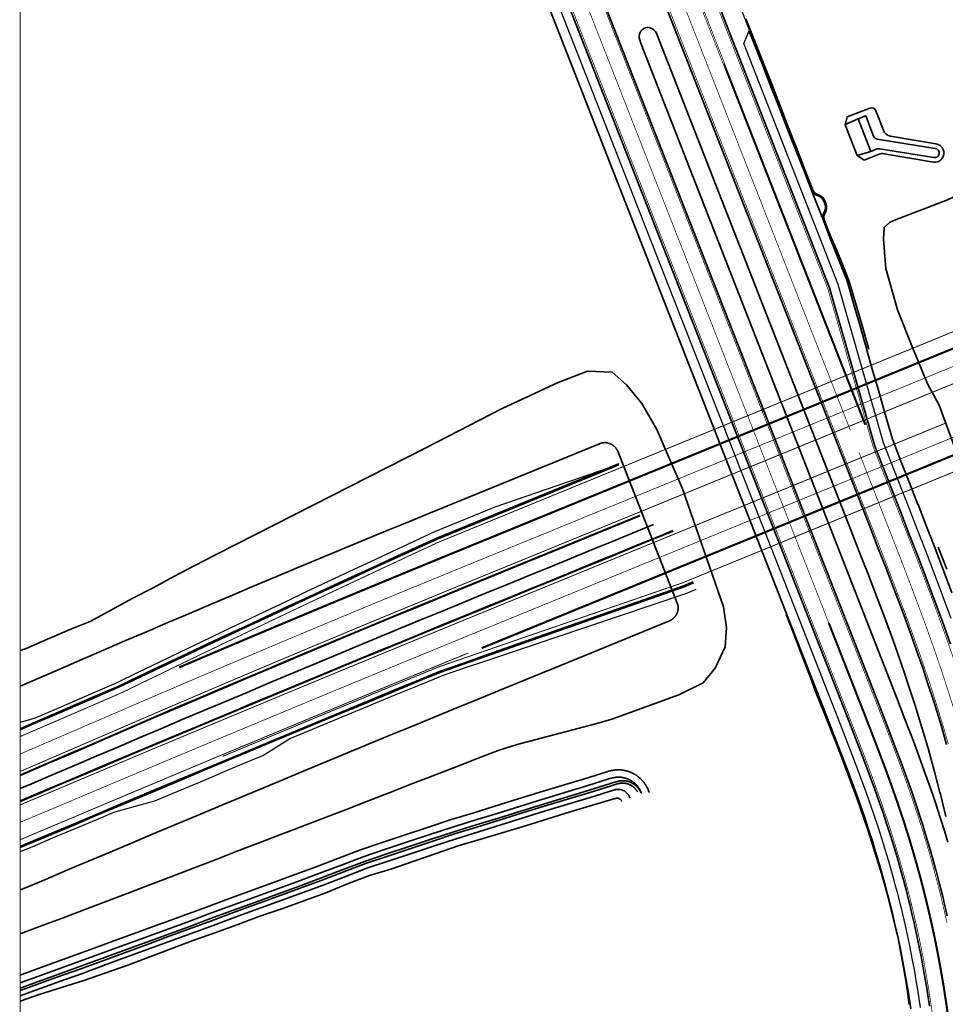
# Model space of a CAD drawing. Extents: x 184439 to 185588, y 575314 to 576044.
# Tile 6 of 13: x 184439 to 184637, y 575561 to 575771. Entities that reach past the tile are written whole.
import ezdxf

# ---------------------------------------------------------------- set-up
doc = ezdxf.new("R2010")
doc.units = 0
for name, pattern in [('13strp', [4, 1, -3]), ('33strp', [6, 3, -3]), ('39strp', [12, 3, -9])]:
    doc.linetypes.add(name, pattern=pattern)
for name, color, linetype, lineweight in [('gw-nw-grondwerklijn', 90, 'Continuous', 35), ('gw-nw-insteekwatergang', 90, 'Continuous', 35), ('gw-nw-kruinlijn', 90, 'Continuous', 35), ('gw-nw-teenlijn', 90, 'Continuous', 35), ('mk-nw-13streep 0.10', 7, '13strp', 35), ('mk-nw-13streep 0.45', 7, '13strp', 35), ('mk-nw-33streep 0.15', 7, '33strp', 35), ('mk-nw-39streep 0.15', 7, '39strp', 35), ('mk-nw-streep 0.15', 7, 'Continuous', 35), ('mk-nw-streep 0.20', 7, 'Continuous', 35), ('vh-nw-halfverharding', 30, 'Continuous', 25), ('vh-nw-randverharding', 6, 'Continuous', 35), ('vh-nw-zoabsprong', 253, 'Continuous', 35), ('wh-nw-waterlijn', 130, 'waterlijn', 35)]:
    doc.layers.add(name, color=color, linetype=linetype, lineweight=lineweight)
doc.linetypes.add('waterlijn', pattern='A,1,0,[41,RTW.shx,S=1,R=0,X=0,Y=0],20', length=21)

msp = doc.modelspace()

# ---------------------------------------------------------------- linework, layer by layer
at = {"color": 7, "linetype": 'Continuous', "lineweight": 0}
msp.add_lwpolyline([(184439.11, 576044.35), (185587.97, 576044.35), (185587.97, 575314.46), (184439.11, 575314.46)], close=True, dxfattribs=at)
at = {"layer": 'gw-nw-grondwerklijn', "flags": 128}
msp.add_lwpolyline([(184620.48, 575700.45), (184620.42, 575700.66), (184619.01, 575705.48), (184617.62, 575710.31), (184616.28, 575714.9), (184616.22, 575715.13), (184614.37, 575719.82), (184613.61, 575721.48), (184612.38, 575724.41), (184611.02, 575727.87, -0.221932), (184611.12, 575729.56), (184611.18, 575729.67, 0.221257), (184611.3, 575731.54), (184611.08, 575732.11, 0.221184), (184609.72, 575733.4), (184609.64, 575733.43, -0.223167), (184608.42, 575734.61), (184606.96, 575738.4), (184605.21, 575742.84), (184605.13, 575743.05), (184603.33, 575747.72), (184601.55, 575752.39), (184599.71, 575757.04), (184597.88, 575761.69), (184596.07, 575766.35), (184594.21, 575770.99)], format="xyb", dxfattribs=at)
for points in [[(184525.79, 575679.35), (184485.37, 575658.78), (184480.87, 575656.54), (184476.41, 575654.22), (184471.97, 575651.87), (184467.53, 575649.51), (184463.07, 575647.18), (184458.64, 575644.81), (184454.23, 575642.39)], [(184637.1, 575653.43), (184635.29, 575658.15)], [(184602.79, 575643.75), (184604.63, 575639.1), (184606.41, 575634.42), (184608.12, 575629.96), (184608.19, 575629.75), (184608.8, 575628.1), (184609.52, 575626.26), (184609.98, 575625.08), (184611.04, 575622.43), (184611.84, 575620.45), (184613.67, 575615.84), (184615.44, 575611.25), (184617.15, 575606.69), (184617.97, 575604.41), (184618.77, 575602.13), (184619.48, 575600.08), (184620.17, 575598.03), (184620.32, 575597.6), (184621.06, 575595.34), (184621.78, 575593.06), (184622.48, 575590.78), (184623.16, 575588.5), (184623.81, 575586.2), (184624.45, 575583.9), (184625.04, 575581.59), (184625.62, 575579.27), (184626.17, 575576.95), (184626.7, 575574.63), (184626.78, 575574.3), (184627.18, 575572.29), (184627.62, 575569.94), (184628.02, 575567.59), (184628.41, 575565.23), (184628.71, 575563.3), (184629.1, 575560.5)], [(184454.22, 575642.38), (184449.59, 575640.51), (184444.99, 575638.53), (184440.43, 575636.5), (184439.11, 575636.06)], [(184439.11, 575575.58), (184443.23, 575577.12), (184447.92, 575578.87), (184452.6, 575580.63), (184457.28, 575582.39), (184461.95, 575584.18), (184466.62, 575585.96), (184471.29, 575587.76), (184475.95, 575589.56), (184480.62, 575591.35), (184485.29, 575593.14), (184489.97, 575594.93), (184494.64, 575596.71), (184499.31, 575598.51), (184503.97, 575600.3), (184508.64, 575602.1), (184513.31, 575603.89), (184517.97, 575605.7), (184522.63, 575607.52), (184527.3, 575609.32), (184531.96, 575611.12), (184536.63, 575612.93), (184541.27, 575614.71), (184545.35, 575616.03), (184562.35, 575620.49), (184565.54, 575621.46)], [(184439.11, 575566.79), (184441.38, 575567.61), (184446.08, 575569.31), (184450.78, 575571.01), (184455.47, 575572.71), (184460.16, 575574.42), (184464.85, 575576.14), (184469.54, 575577.86), (184474.22, 575579.58), (184478.91, 575581.31), (184483.62, 575583.05), (184488.33, 575584.76), (184493.02, 575586.47), (184497.69, 575588.19), (184502.37, 575589.91), (184506.97, 575591.68), (184511.86, 575593.53), (184516.66, 575595.14), (184521.39, 575596.71), (184526.14, 575598.3), (184531.03, 575599.9), (184535.82, 575601.36), (184540.56, 575602.83), (184545.33, 575604.32), (184550.15, 575605.81), (184554.94, 575607.27), (184559.72, 575608.72), (184564.46, 575610.17), (184564.87, 575610.29), (184564.94, 575610.32), (184565.03, 575610.34), (184565.13, 575610.37), (184565.23, 575610.4), (184565.32, 575610.42), (184565.42, 575610.44), (184565.52, 575610.46), (184565.62, 575610.48), (184565.72, 575610.5), (184565.81, 575610.52), (184565.91, 575610.54), (184566.01, 575610.55), (184566.11, 575610.56), (184566.21, 575610.57), (184566.31, 575610.58), (184566.41, 575610.59), (184566.51, 575610.6), (184566.61, 575610.6), (184566.71, 575610.61), (184566.81, 575610.61), (184566.91, 575610.61), (184567.01, 575610.61), (184567.11, 575610.61), (184567.21, 575610.61), (184567.31, 575610.6), (184567.41, 575610.59), (184567.51, 575610.59), (184567.61, 575610.58), (184567.71, 575610.57), (184567.81, 575610.56), (184567.91, 575610.54), (184568.01, 575610.53), (184568.1, 575610.51), (184568.2, 575610.49), (184568.3, 575610.47), (184568.4, 575610.45), (184568.5, 575610.43), (184568.59, 575610.41), (184568.69, 575610.38), (184568.79, 575610.36), (184568.88, 575610.33), (184568.98, 575610.3), (184569.07, 575610.27), (184569.17, 575610.24), (184569.26, 575610.21), (184569.36, 575610.17), (184569.45, 575610.14), (184569.54, 575610.1), (184569.64, 575610.06), (184569.73, 575610.02), (184569.82, 575609.98), (184569.91, 575609.94), (184570, 575609.89), (184570.09, 575609.85), (184570.18, 575609.8), (184570.26, 575609.75), (184570.35, 575609.7), (184570.44, 575609.65), (184570.52, 575609.6), (184570.61, 575609.55), (184570.69, 575609.5), (184570.78, 575609.44), (184570.86, 575609.39), (184570.94, 575609.33), (184571.02, 575609.27), (184571.1, 575609.21), (184571.18, 575609.15), (184571.26, 575609.09), (184571.34, 575609.02), (184571.41, 575608.96), (184571.49, 575608.89), (184571.56, 575608.83), (184571.64, 575608.76), (184571.71, 575608.69), (184571.78, 575608.62), (184571.85, 575608.55), (184571.92, 575608.48), (184571.99, 575608.4), (184572.06, 575608.33), (184572.12, 575608.26), (184572.19, 575608.18), (184572.25, 575608.1), (184572.32, 575608.03), (184572.38, 575607.95), (184572.44, 575607.87), (184572.5, 575607.79), (184572.56, 575607.71), (184572.62, 575607.63), (184572.67, 575607.54), (184572.73, 575607.46), (184572.78, 575607.37), (184572.83, 575607.29), (184572.88, 575607.2), (184572.93, 575607.12), (184572.98, 575607.03), (184573.03, 575606.94), (184573.08, 575606.85), (184573.12, 575606.76), (184573.17, 575606.67), (184573.21, 575606.58), (184573.25, 575606.49), (184573.29, 575606.4), (184573.33, 575606.31), (184573.36, 575606.21), (184573.4, 575606.12), (184573.43, 575606.03), (184573.47, 575605.93), (184573.5, 575605.84), (184573.52, 575605.76)], [(184439.11, 575561.21), (184443.19, 575562.6), (184447.94, 575564.15), (184452.72, 575565.65), (184457.45, 575567.26), (184462.16, 575568.93), (184466.85, 575570.69), (184471.51, 575572.49), (184476.2, 575574.22), (184480.91, 575575.89), (184485.61, 575577.59), (184490.3, 575579.34), (184495.04, 575580.95), (184499.74, 575582.63), (184504.44, 575584.37), (184509.05, 575586.27), (184513.78, 575588.03), (184518.54, 575589.49), (184523.26, 575591.11), (184527.98, 575592.75), (184532.74, 575594.38), (184537.53, 575595.79), (184542.31, 575597.23), (184547.09, 575598.67), (184551.89, 575600.13), (184556.64, 575601.67), (184561.45, 575603.04), (184566.24, 575604.46), (184566.4, 575604.51), (184566.49, 575604.54), (184566.59, 575604.55), (184566.69, 575604.56), (184566.79, 575604.56), (184566.89, 575604.55), (184566.98, 575604.53), (184567.08, 575604.5), (184567.17, 575604.45), (184567.26, 575604.4), (184567.34, 575604.35), (184567.41, 575604.28), (184567.48, 575604.21), (184567.54, 575604.13), (184567.59, 575604.04), (184567.64, 575603.95), (184567.67, 575603.86), (184567.68, 575603.85)]]:
    msp.add_lwpolyline(points, dxfattribs=at)
at = {"layer": 'gw-nw-insteekwatergang', "elevation": 0.46, "flags": 128}
for points in [[(184625.1, 575745.94, -0.265109), (184623.57, 575747.19), (184621.97, 575751.34, 0.414211), (184620.67, 575751.92), (184615.83, 575750.05), (184615.41, 575748.38), (184618, 575741.78), (184619.45, 575740.83), (184622.66, 575742.07, -0.135868), (184623.73, 575742.18), (184634.25, 575740.35, 1), (184634.79, 575744.31), (184625.1, 575745.94)], [(184615.4, 575748.38), (184615.41, 575748.39), (184618.17, 575749.66), (184619.8, 575750.29), (184621.48, 575745.92, 0.267284), (184622.26, 575745.3), (184634.65, 575743.32, -1), (184634.39, 575741.34), (184622.77, 575743.25, 0.133595), (184622.24, 575743.2), (184620.87, 575742.67), (184618, 575741.78)]]:
    msp.add_lwpolyline(points, format="xyb", dxfattribs=at)
msp.add_lwpolyline([(184618.17, 575749.66), (184620.87, 575742.67)], dxfattribs=at)
at = {"layer": 'gw-nw-insteekwatergang', "flags": 128}
for points in [[(184439.11, 575564), (184442.27, 575565.15), (184446.97, 575566.84), (184451.67, 575568.54), (184456.37, 575570.24), (184461.06, 575571.96), (184465.75, 575573.67), (184470.44, 575575.39), (184475.13, 575577.11), (184479.82, 575578.84), (184484.52, 575580.58), (184489.23, 575582.29), (184493.92, 575584), (184498.6, 575585.72), (184503.29, 575587.46), (184507.91, 575589.23), (184512.72, 575591.06), (184517.49, 575592.64), (184522.22, 575594.22), (184526.96, 575595.81), (184531.81, 575597.39), (184536.59, 575598.85), (184541.34, 575600.32), (184546.11, 575601.81), (184550.92, 575603.3), (184560.49, 575606.21), (184565.24, 575607.66), (184566.61, 575608.09), (184566.7, 575608.12), (184566.8, 575608.15), (184566.89, 575608.17), (184566.99, 575608.19), (184567.09, 575608.21), (184567.19, 575608.23), (184567.29, 575608.25), (184567.39, 575608.26), (184567.49, 575608.27), (184567.59, 575608.28), (184567.69, 575608.28), (184567.79, 575608.29), (184567.89, 575608.29), (184567.99, 575608.29), (184568.08, 575608.28), (184568.18, 575608.28), (184568.28, 575608.27), (184568.38, 575608.26), (184568.48, 575608.25), (184568.58, 575608.23), (184568.68, 575608.21), (184568.78, 575608.19), (184568.88, 575608.17), (184568.97, 575608.14), (184569.07, 575608.12), (184569.16, 575608.09), (184569.26, 575608.06), (184569.35, 575608.02), (184569.45, 575607.99), (184569.54, 575607.95), (184569.63, 575607.91), (184569.72, 575607.86), (184569.81, 575607.82), (184569.9, 575607.77), (184569.99, 575607.72), (184570.07, 575607.67), (184570.16, 575607.62), (184570.24, 575607.56), (184570.32, 575607.51), (184570.4, 575607.45), (184570.48, 575607.39), (184570.56, 575607.32), (184570.64, 575607.26), (184570.71, 575607.19), (184570.78, 575607.12), (184570.85, 575607.05), (184570.92, 575606.98), (184570.99, 575606.91), (184571.06, 575606.84), (184571.12, 575606.76), (184571.19, 575606.68), (184571.25, 575606.6), (184571.31, 575606.52), (184571.36, 575606.44), (184571.42, 575606.35), (184571.47, 575606.27), (184571.52, 575606.18), (184571.57, 575606.1), (184571.62, 575606.01), (184571.66, 575605.92), (184571.7, 575605.83), (184571.74, 575605.74), (184571.76, 575605.71)], [(184439.11, 575563.47), (184442.44, 575564.68), (184447.14, 575566.37), (184451.84, 575568.07), (184456.54, 575569.77), (184461.23, 575571.49), (184465.93, 575573.2), (184470.62, 575574.92), (184475.31, 575576.64), (184479.99, 575578.38), (184484.69, 575580.11), (184489.4, 575581.82), (184494.1, 575583.53), (184498.77, 575585.26), (184503.47, 575586.99), (184508.09, 575588.76), (184512.88, 575590.58), (184517.65, 575592.17), (184522.38, 575593.75), (184527.12, 575595.33), (184531.95, 575596.91), (184536.73, 575598.37), (184541.49, 575599.84), (184546.26, 575601.34), (184551.06, 575602.82), (184560.63, 575605.73), (184565.39, 575607.18), (184566.72, 575607.6), (184566.73, 575607.61), (184566.83, 575607.63), (184566.92, 575607.66), (184567.02, 575607.68), (184567.12, 575607.7), (184567.22, 575607.72), (184567.32, 575607.74), (184567.42, 575607.75), (184567.52, 575607.76), (184567.62, 575607.77), (184567.72, 575607.77), (184567.82, 575607.77), (184567.92, 575607.77), (184568.02, 575607.77), (184568.12, 575607.76), (184568.21, 575607.75), (184568.31, 575607.74), (184568.41, 575607.73), (184568.51, 575607.71), (184568.61, 575607.69), (184568.71, 575607.67), (184568.8, 575607.65), (184568.9, 575607.62), (184569, 575607.59), (184569.09, 575607.56), (184569.18, 575607.52), (184569.28, 575607.48), (184569.37, 575607.44), (184569.46, 575607.4), (184569.55, 575607.35), (184569.64, 575607.31), (184569.72, 575607.26), (184569.81, 575607.21), (184569.89, 575607.15), (184569.97, 575607.09), (184570.05, 575607.04), (184570.13, 575606.97), (184570.21, 575606.91), (184570.29, 575606.85), (184570.36, 575606.78), (184570.43, 575606.71), (184570.5, 575606.64), (184570.57, 575606.57), (184570.64, 575606.49), (184570.7, 575606.41), (184570.76, 575606.34), (184570.82, 575606.26), (184570.88, 575606.17), (184570.94, 575606.09), (184570.99, 575606.01), (184571.04, 575605.92), (184571.05, 575605.91)]]:
    msp.add_lwpolyline(points, dxfattribs=at)
at = {"layer": 'gw-nw-kruinlijn', "flags": 128}
for points in [[(184523.9, 575845.58), (184611.29, 575622.52), (184612.06, 575620.54), (184613.87, 575615.91), (184615.63, 575611.32), (184616.77, 575608.27), (184617.88, 575605.23), (184618.95, 575602.2), (184619.66, 575600.14), (184620.35, 575598.09), (184620.49, 575597.66), (184621.22, 575595.39), (184621.92, 575593.11), (184622.6, 575590.82), (184623.26, 575588.53), (184623.9, 575586.22), (184623.94, 575586.08), (184624.49, 575583.97), (184624.51, 575583.92), (184625.09, 575581.6), (184625.28, 575580.86), (184625.66, 575579.28), (184626.19, 575576.96), (184626.49, 575575.62), (184626.71, 575574.63), (184627.2, 575572.29), (184627.66, 575569.95), (184628.1, 575567.6), (184628.52, 575565.25), (184628.84, 575563.32), (184629.43, 575559.56)], [(184636.92, 575600.62), (184635.75, 575605.41), (184635.67, 575605.74), (184634.51, 575610.19), (184633.19, 575614.94), (184632.16, 575618.48), (184631.81, 575619.67), (184630.35, 575624.38), (184629.33, 575627.53), (184628.82, 575629.07), (184628.15, 575631.07), (184627.22, 575633.75), (184625.56, 575638.41), (184623.85, 575643.06), (184622.1, 575647.71), (184620.31, 575652.36), (184618.5, 575657), (184616.68, 575661.67), (184575, 575768.06), (184574.82, 575768.36), (184574.55, 575768.64), (184574.24, 575768.87), (184573.88, 575769.03), (184573.5, 575769.11), (184573.11, 575769.12), (184572.73, 575769.04), (184572.37, 575768.89), (184572.05, 575768.67), (184571.78, 575768.38), (184571.58, 575768.05), (184571.45, 575767.69), (184571.39, 575767.3), (184571.42, 575766.91), (184571.47, 575766.69), (184571.81, 575765.61), (184573.62, 575760.99), (184625.58, 575628.12), (184626.36, 575626.13), (184628.18, 575621.46), (184629.98, 575616.75), (184631.16, 575613.6), (184632.32, 575610.43), (184633.45, 575607.25), (184634.2, 575605.07), (184634.93, 575602.89), (184635.08, 575602.43), (184635.86, 575600), (184636.61, 575597.57), (184637.34, 575595.13)], [(184638.23, 575648.42), (184636.44, 575653.18), (184634.63, 575657.9), (184633.77, 575660.11), (184632.8, 575662.59), (184630.98, 575667.25), (184630.97, 575667.27), (184629.15, 575671.91), (184627.33, 575676.56), (184625.5, 575681.22), (184624.12, 575686.05), (184622.73, 575690.88), (184622.29, 575692.41), (184621.35, 575695.7), (184619.96, 575700.53), (184619.96, 575700.56), (184618.58, 575705.36), (184617.19, 575710.19), (184615.81, 575715.01), (184613.99, 575719.67), (184612.3, 575723.97), (184612.16, 575724.32), (184610.76, 575727.9), (184610.34, 575728.98), (184608.51, 575733.63), (184608.21, 575734.42), (184606.69, 575738.29), (184604.87, 575742.95), (184603.33, 575746.87), (184603.04, 575747.6), (184601.22, 575752.26), (184599.39, 575756.91), (184597.57, 575761.57), (184595.75, 575766.22), (184594.91, 575768.35)], [(184566.8, 575678.69), (184566.79, 575678.71), (184566.74, 575678.8), (184566.7, 575678.89), (184566.65, 575678.98), (184566.6, 575679.06), (184566.54, 575679.15), (184566.49, 575679.23), (184566.43, 575679.31), (184566.37, 575679.39), (184566.3, 575679.46), (184566.23, 575679.54), (184566.16, 575679.61), (184566.09, 575679.68), (184566.02, 575679.74), (184565.94, 575679.81), (184565.86, 575679.87), (184565.78, 575679.93), (184565.7, 575679.99), (184565.61, 575680.04), (184565.53, 575680.09), (184565.44, 575680.14), (184565.35, 575680.18), (184565.26, 575680.22), (184565.17, 575680.26), (184565.07, 575680.3), (184564.98, 575680.33), (184564.88, 575680.36), (184564.79, 575680.39), (184564.69, 575680.41), (184564.59, 575680.43), (184564.49, 575680.45), (184564.39, 575680.46), (184564.3, 575680.47), (184564.2, 575680.48), (184564.1, 575680.48), (184564, 575680.48), (184563.9, 575680.47), (184563.8, 575680.47), (184563.7, 575680.46), (184563.6, 575680.44), (184563.5, 575680.43), (184563.4, 575680.41), (184563.3, 575680.38), (184563.21, 575680.36), (184563.11, 575680.33), (184563.02, 575680.3), (184562.92, 575680.26), (184562.91, 575680.26), (184526.06, 575665.19), (184521.44, 575663.3), (184516.81, 575661.4), (184512.19, 575659.49), (184507.57, 575657.58), (184502.95, 575655.66), (184498.34, 575653.74), (184493.72, 575651.81), (184489.11, 575649.87), (184484.51, 575647.93), (184479.9, 575645.99), (184475.3, 575644.03), (184470.7, 575642.08), (184466.1, 575640.11), (184461.5, 575638.14), (184456.91, 575636.17)], [(184524.51, 575642.56), (184529.14, 575644.45), (184533.77, 575646.34), (184538.4, 575648.24), (184543.02, 575650.13), (184547.65, 575652.02), (184552.28, 575653.92), (184556.91, 575655.81), (184561.54, 575657.7), (184566.17, 575659.59), (184570.79, 575661.48), (184574.48, 575662.99)], [(184439.11, 575606.62), (184441.55, 575607.65), (184446.16, 575609.61), (184450.76, 575611.57), (184455.36, 575613.53), (184459.96, 575615.48), (184464.56, 575617.43), (184469.17, 575619.38), (184473.77, 575621.33), (184478.38, 575623.28), (184482.99, 575625.22), (184487.6, 575627.16), (184492.21, 575629.09), (184496.82, 575631.02), (184501.43, 575632.95), (184506.05, 575634.88), (184510.66, 575636.8), (184515.28, 575638.72), (184519.9, 575640.64), (184524.51, 575642.56)], [(184456.91, 575636.17), (184452.31, 575634.19), (184447.72, 575632.2), (184443.13, 575630.22), (184439.11, 575628.49)], [(184439.11, 575584.96), (184439.89, 575585.28), (184444.51, 575587.22), (184449.12, 575589.15), (184453.72, 575591.09), (184458.33, 575593.03), (184462.94, 575594.97), (184467.55, 575596.91), (184472.16, 575598.85), (184476.77, 575600.78), (184481.38, 575602.71), (184486, 575604.64), (184490.61, 575606.57), (184495.23, 575608.49), (184499.84, 575610.41), (184504.46, 575612.33), (184509.08, 575614.24), (184513.7, 575616.15), (184518.32, 575618.06), (184522.95, 575619.96), (184527.57, 575621.86), (184532.2, 575623.76), (184536.82, 575625.66), (184541.45, 575627.55), (184559.96, 575635.12)]]:
    msp.add_lwpolyline(points, dxfattribs=at)
msp.add_lwpolyline([(184608.21, 575734.42), (184608.36, 575734.11), (184608.6, 575733.79), (184608.9, 575733.53), (184609.24, 575733.33), (184609.65, 575733.19, -0.221184), (184610.87, 575732.02), (184611.09, 575731.46, -0.221257), (184610.98, 575729.78), (184610.78, 575729.4), (184610.66, 575729.02), (184610.62, 575728.62), (184610.66, 575728.23), (184610.76, 575727.9)], format="xyb", dxfattribs=at)
at = {"layer": 'gw-nw-teenlijn', "flags": 128}
for points in [[(184660.18, 575738.27), (184650.76, 575736.35), (184647.08, 575736.68), (184636.9, 575732.2), (184626.14, 575728.03), (184624.85, 575727.49), (184623.76, 575726.43), (184623.58, 575724.04), (184623.86, 575720.21), (184624.13, 575717.7), (184626.56, 575708.84), (184629.82, 575700.8), (184633.09, 575692.92), (184635.51, 575688.46), (184641.99, 575670.83), (184643.01, 575668.04), (184648.05, 575659.83), (184652.54, 575654.89), (184654.46, 575655.9), (184662.89, 575658.35), (184670.49, 575660.79), (184680.11, 575663.47)], [(184579.87, 575626.63), (184585.06, 575629.2), (184587.63, 575632.3), (184589.79, 575636.86), (184590.05, 575641), (184589.42, 575645.45), (184580.62, 575670.6), (184575.15, 575683.29), (184571.99, 575688.87), (184568.7, 575692.83), (184565.65, 575695.56), (184560.36, 575695.72), (184554.06, 575693.31), (184542.1, 575687.8), (184525.79, 575679.35)], [(184559.96, 575635.12), (184577.85, 575642.43), (184577.92, 575642.46), (184578.01, 575642.5), (184578.1, 575642.55), (184578.19, 575642.59), (184578.28, 575642.64), (184578.36, 575642.7), (184578.44, 575642.75), (184578.52, 575642.81), (184578.6, 575642.87), (184578.68, 575642.94), (184578.75, 575643), (184578.83, 575643.07), (184578.9, 575643.14), (184578.96, 575643.22), (184579.03, 575643.29), (184579.09, 575643.37), (184579.15, 575643.45), (184579.21, 575643.53), (184579.26, 575643.62), (184579.31, 575643.7), (184579.36, 575643.79), (184579.41, 575643.88), (184579.45, 575643.97), (184579.49, 575644.06), (184579.53, 575644.16), (184579.56, 575644.25), (184579.59, 575644.35), (184579.62, 575644.44), (184579.64, 575644.54), (184579.66, 575644.64), (184579.68, 575644.74), (184579.7, 575644.83), (184579.71, 575644.93), (184579.71, 575645.03), (184579.72, 575645.13), (184579.72, 575645.23), (184579.72, 575645.33), (184579.71, 575645.43), (184579.7, 575645.53), (184579.69, 575645.63), (184579.67, 575645.73), (184579.65, 575645.83), (184579.65, 575645.84), (184566.8, 575678.69)], [(184565.54, 575621.46), (184579.87, 575626.63)]]:
    msp.add_lwpolyline(points, dxfattribs=at)
at = {"layer": 'mk-nw-13streep 0.10', "const_width": 0.15, "flags": 128}
msp.add_lwpolyline([(184616.53, 575683.08), (184580.63, 575774.73)], dxfattribs=at)
at = {"layer": 'mk-nw-13streep 0.45', "const_width": 0.45, "flags": 128}
for points in [[(184619.7, 575684.32), (184589.48, 575761.44)], [(184702.86, 575726.9), (184529.76, 575656.15), (184525.14, 575654.25), (184520.51, 575652.35), (184515.89, 575650.44), (184511.27, 575648.53), (184506.65, 575646.61), (184502.04, 575644.69), (184497.42, 575642.76), (184492.81, 575640.83), (184488.2, 575638.89), (184483.6, 575636.94), (184478.99, 575634.99), (184474.39, 575633.03), (184473.11, 575632.48)], [(184537.74, 575636.6), (184579.41, 575653.63), (184616.43, 575668.76), (184662.72, 575687.68), (184664.57, 575688.43)], [(184611.92, 575641.95), (184618.43, 575625.32), (184619.21, 575623.33), (184621.02, 575618.68), (184622.8, 575614.04), (184623.97, 575610.94), (184625.1, 575607.83), (184626.2, 575604.72), (184626.93, 575602.61), (184627.64, 575600.49), (184627.78, 575600.04), (184628.54, 575597.7), (184629.27, 575595.34), (184629.97, 575592.97), (184630.65, 575590.6), (184631.31, 575588.23), (184631.35, 575588.08), (184631.92, 575585.9), (184631.94, 575585.84), (184632.54, 575583.45), (184632.73, 575582.69), (184633.12, 575581.05), (184633.68, 575578.65), (184633.99, 575577.26), (184634.21, 575576.24), (184634.72, 575573.82), (184635.2, 575571.41), (184635.65, 575568.98), (184636.08, 575566.55), (184636.42, 575564.56), (184637.02, 575560.68), (184637.57, 575556.78)]]:
    msp.add_lwpolyline(points, dxfattribs=at)
at = {"layer": 'mk-nw-33streep 0.15', "flags": 128}
for points in [[(184495.73, 575929.62, 0.15, 0.15, 0), (184495.73, 575929.61, 0.15, 0.15, 0), (184559.12, 575767.82, 0.15, 0.15, 0), (184615.41, 575624.14, 0.15, 0.15, 0), (184616.19, 575622.15, 0.15, 0.15, 0), (184617.99, 575617.51, 0.15, 0.15, 0), (184619.76, 575612.89, 0.15, 0.15, 0), (184620.92, 575609.81, 0.15, 0.15, 0), (184622.04, 575606.73, 0.15, 0.15, 0), (184623.13, 575603.65, 0.15, 0.15, 0), (184623.85, 575601.56, 0.15, 0.15, 0), (184624.55, 575599.47, 0.15, 0.15, 0), (184624.69, 575599.03, 0.15, 0.15, 0), (184625.44, 575596.72, 0.15, 0.15, 0), (184626.16, 575594.39, 0.15, 0.15, 0), (184626.85, 575592.06, 0.15, 0.15, 0), (184627.52, 575589.72, 0.15, 0.15, 0), (184628.17, 575587.38, 0.15, 0.15, 0), (184628.21, 575587.23, 0.15, 0.15, 0), (184628.78, 575585.08, 0.15, 0.15, 0), (184628.79, 575585.03, 0.15, 0.15, 0), (184629.39, 575582.67, 0.15, 0.15, 0), (184629.57, 575581.91, 0.15, 0.15, 0), (184629.96, 575580.3, 0.15, 0.15, 0), (184630.51, 575577.93, 0.15, 0.15, 0), (184630.82, 575576.57, 0.15, 0.15, 0), (184631.03, 575575.56, 0.15, 0.15, 0), (184631.53, 575573.17, 0.15, 0.15, 0), (184632.01, 575570.79, 0.15, 0.15, 0), (184632.46, 575568.4, 0.15, 0.15, 0), (184632.88, 575566, 0.15, 0.15, 0), (184633.21, 575564.04, 0.15, 0.15, 0), (184633.8, 575560.2, 0.15, 0.15, 0), (184634.34, 575556.35, 0, 0, 0)], [(184586.19, 575778.49, 0.15, 0.15, 0), (184611.69, 575713.4, 0.15, 0.15, 0), (184621.38, 575679.62, 0.15, 0.15, 0), (184626.85, 575665.65, 0.15, 0.15, 0), (184628.68, 575660.98, 0.15, 0.15, 0), (184630.5, 575656.3, 0.15, 0.15, 0), (184632.31, 575651.6, 0.15, 0.15, 0), (184634.09, 575646.88, 0.15, 0.15, 0), (184635.83, 575642.13, 0.15, 0.15, 0), (184637.53, 575637.35, 0.15, 0.15, 0), (184638.49, 575634.59, 0.15, 0.15, 0), (184639.18, 575632.54, 0.15, 0.15, 0), (184639.71, 575630.94, 0.15, 0.15, 0), (184640.76, 575627.69, 0.15, 0.15, 0), (184642.27, 575622.82, 0.15, 0.15, 0), (184642.64, 575621.59, 0.15, 0.15, 0), (184643.7, 575617.93, 0.15, 0.15, 0), (184645.06, 575613.02, 0.15, 0.15, 0), (184646.26, 575608.42, 0.15, 0.15, 0), (184646.34, 575608.09, 0.15, 0.15, 0), (184647.55, 575603.13, 0.15, 0.15, 0), (184648.69, 575598.16, 0.15, 0.15, 0), (184649.75, 575593.18, 0.15, 0.15, 0), (184650.34, 575590.18, 0.15, 0.15, 0), (184650.79, 575588.19, 0.15, 0.15, 0), (184651.87, 575583.2, 0.15, 0.15, 0), (184652.28, 575581.19, 0.15, 0.15, 0), (184652.36, 575580.78, 0.15, 0.15, 0), (184652.52, 575579.96, 0.15, 0.15, 0), (184653.17, 575576.57, 0.15, 0.15, 0), (184653.19, 575576.48, 0.15, 0.15, 0), (184653.79, 575573.18, 0.15, 0.15, 0), (184654.04, 575571.77, 0.15, 0.15, 0), (184654.65, 575568.18, 0.15, 0.15, 0), (184655.18, 575564.9, 0.15, 0.15, 0), (184654.65, 575568.18, 0.15, 0.15, 0), (184654.04, 575571.77, 0.15, 0.15, 0), (184653.79, 575573.18, 0.15, 0.15, 0), (184653.19, 575576.48, 0.15, 0.15, 0), (184653.17, 575576.57, 0.15, 0.15, 0), (184652.52, 575579.96, 0.15, 0.15, 0), (184652.36, 575580.78, 0.15, 0.15, 0), (184652.28, 575581.19, 0.15, 0.15, 0), (184651.87, 575583.2, 0.15, 0.15, 0), (184650.79, 575588.19, 0.15, 0.15, 0), (184650.34, 575590.18, 0.15, 0.15, 0), (184649.75, 575593.18, 0.15, 0.15, 0), (184648.69, 575598.16, 0.15, 0.15, 0), (184647.55, 575603.13, 0.15, 0.15, 0), (184646.34, 575608.09, 0.15, 0.15, 0), (184646.26, 575608.42, 0.15, 0.15, 0), (184645.06, 575613.02, 0.15, 0.15, 0), (184643.7, 575617.93, 0.15, 0.15, 0), (184642.64, 575621.59, 0.15, 0.15, 0), (184642.27, 575622.82, 0.15, 0.15, 0), (184640.76, 575627.69, 0.15, 0.15, 0), (184639.71, 575630.94, 0.15, 0.15, 0), (184639.18, 575632.54, 0.15, 0.15, 0), (184638.49, 575634.59, 0.15, 0.15, 0), (184637.53, 575637.35, 0.15, 0.15, 0), (184635.83, 575642.13, 0.15, 0.15, 0), (184634.09, 575646.88, 0.15, 0.15, 0), (184632.31, 575651.6, 0.15, 0.15, 0), (184630.5, 575656.3, 0.15, 0.15, 0), (184628.68, 575660.98, 0.15, 0.15, 0), (184626.85, 575665.65, 0.15, 0.15, 0), (184621.38, 575679.62, 0, 0, 0)]]:
    msp.add_lwpolyline(points, format="xyseb", dxfattribs=at)
at = {"layer": 'mk-nw-33streep 0.15', "const_width": 0.15, "flags": 128}
msp.add_lwpolyline([(184608.83, 575720.71), (184586.19, 575778.49)], dxfattribs=at)
at = {"layer": 'mk-nw-39streep 0.15', "const_width": 0.15, "flags": 128}
for points in [[(185162.44, 575906.13), (185157.72, 575904.45), (185157, 575904.19), (185153, 575902.76), (185148.28, 575901.06), (185143.56, 575899.36), (185138.85, 575897.66), (185134.14, 575895.94), (185129.43, 575894.23), (185124.72, 575892.5), (185120.01, 575890.77), (185115.31, 575889.03), (185110.61, 575887.29), (185105.9, 575885.54), (185101.21, 575883.79), (185096.51, 575882.03), (185091.82, 575880.26), (185087.12, 575878.49), (185082.43, 575876.71), (185077.74, 575874.93), (185073.06, 575873.14), (185071.02, 575872.36), (185068.38, 575871.35), (185063.71, 575869.55), (185059.05, 575867.75), (185054.39, 575865.94), (185049.73, 575864.13), (185045.07, 575862.31), (185040.41, 575860.49), (185035.76, 575858.66), (185031.11, 575856.82), (185026.46, 575854.98), (185021.81, 575853.13), (185017.17, 575851.28), (185012.52, 575849.42), (185007.88, 575847.56), (185003.24, 575845.7), (184998.6, 575843.83), (184993.97, 575841.96), (184989.33, 575840.09), (184984.7, 575838.21), (184980.07, 575836.33), (184975.43, 575834.45), (184971.68, 575832.92), (184970.8, 575832.56), (184966.17, 575830.68), (184961.54, 575828.79), (184956.91, 575826.9), (184952.28, 575825.01), (184947.65, 575823.12), (184943.03, 575821.23), (184938.4, 575819.33), (184531.11, 575652.86), (184526.48, 575650.96), (184521.85, 575649.06), (184517.23, 575647.16), (184512.61, 575645.25), (184507.99, 575643.33), (184503.38, 575641.4), (184498.77, 575639.48), (184494.16, 575637.54), (184489.55, 575635.6), (184484.94, 575633.65), (184480.34, 575631.7), (184475.74, 575629.74), (184471.14, 575627.78), (184466.54, 575625.81), (184461.95, 575623.83), (184457.36, 575621.85), (184452.76, 575619.87), (184448.17, 575617.89), (184443.58, 575615.91), (184439.11, 575613.99)], [(184439.11, 575599.4), (184439.46, 575599.55), (184444.07, 575601.49), (184448.68, 575603.42), (184453.29, 575605.37), (184457.9, 575607.31), (184462.51, 575609.25), (184467.12, 575611.18), (184471.73, 575613.12), (184476.34, 575615.05), (184480.95, 575616.98), (184485.57, 575618.9), (184490.18, 575620.82), (184494.8, 575622.74), (184499.42, 575624.66), (184504.04, 575626.57), (184508.66, 575628.48), (184513.28, 575630.39), (184517.91, 575632.3), (184522.53, 575634.2), (184527.15, 575636.1), (184531.78, 575637.99), (184536.41, 575639.89), (184781.71, 575740.15), (184786.34, 575742.04), (184790.97, 575743.93), (184793.43, 575744.94), (184795.59, 575745.83), (184800.22, 575747.72), (184804.85, 575749.62), (184809.47, 575751.52), (184814.1, 575753.42), (184818.72, 575755.32), (184823.35, 575757.22), (184827.97, 575759.12), (184832.59, 575761.03), (184837.22, 575762.93), (184841.84, 575764.84), (184846.46, 575766.75), (184851.08, 575768.66), (184855.7, 575770.57), (184860.32, 575772.48), (184864.94, 575774.39), (184869.56, 575776.31), (184874.18, 575778.22), (184878.8, 575780.14), (184883.41, 575782.06), (184888.03, 575783.98), (184892.65, 575785.9), (184897.26, 575787.82), (184901.88, 575789.75), (184906.49, 575791.67), (184911.11, 575793.6), (184915.72, 575795.53), (184920.33, 575797.45), (184924.95, 575799.38), (184929.56, 575801.32), (184934.17, 575803.25), (184938.78, 575805.18), (184943.39, 575807.12), (184948, 575809.05), (184952.61, 575810.99), (184957.22, 575812.93), (184961.83, 575814.87), (184966.44, 575816.81), (184971.05, 575818.74), (184975.67, 575820.66), (184976.54, 575821.02), (184980.28, 575822.58), (184984.9, 575824.49), (184985.83, 575824.87)], [(184647.15, 575589.56), (184646.56, 575592.53), (184645.51, 575597.47), (184644.39, 575602.39), (184643.19, 575607.29), (184643.11, 575607.63), (184641.92, 575612.18), (184640.57, 575617.04), (184639.52, 575620.66), (184639.16, 575621.89), (184637.66, 575626.71), (184636.62, 575629.92), (184636.1, 575631.51), (184635.41, 575633.54), (184634.47, 575636.28), (184632.78, 575641.02), (184631.04, 575645.74), (184629.27, 575650.44), (184627.47, 575655.13), (184625.65, 575659.8), (184623.82, 575664.47), (184618.36, 575678.42)]]:
    msp.add_lwpolyline(points, dxfattribs=at)
at = {"layer": 'mk-nw-39streep 0.15', "flags": 128}
msp.add_lwpolyline([(184551.73, 575795.58, 0.15, 0.15, 0), (184611.92, 575641.95, 0, 0, 0)], format="xyseb", dxfattribs=at)
at = {"layer": 'mk-nw-streep 0.15', "const_width": 0.15, "flags": 128}
for points in [[(184589.34, 575761.39), (184577.82, 575790.79), (184581.41, 575792.29)], [(184589.62, 575761.5), (184581.19, 575783.01), (184580.92, 575783.78), (184580.67, 575784.73), (184580.49, 575785.69), (184580.39, 575786.67), (184580.37, 575787.64), (184580.43, 575788.62), (184580.57, 575789.59), (184580.79, 575790.55), (184581.09, 575791.48), (184581.41, 575792.29)], [(184637.45, 575616.15), (184636.41, 575619.74), (184636.04, 575620.95), (184634.57, 575625.72), (184633.54, 575628.91), (184633.02, 575630.48), (184632.33, 575632.49), (184631.4, 575635.21), (184629.72, 575639.92), (184628, 575644.61), (184626.23, 575649.29), (184624.44, 575653.95), (184622.63, 575658.61), (184620.8, 575663.28), (184573.4, 575784.26)], [(184561.52, 575779.51), (184621.46, 575626.51), (184622.24, 575624.52), (184624.05, 575619.86), (184625.84, 575615.19), (184627.01, 575612.07), (184628.16, 575608.93), (184629.27, 575605.79), (184630.01, 575603.65), (184630.72, 575601.5), (184630.87, 575601.05), (184631.64, 575598.67), (184632.38, 575596.28), (184633.09, 575593.89), (184633.78, 575591.48), (184634.44, 575589.07), (184634.48, 575588.92), (184635.07, 575586.71), (184635.08, 575586.66), (184635.7, 575584.23), (184635.89, 575583.46), (184636.29, 575581.8), (184636.85, 575579.36), (184637.16, 575577.96)], [(184556, 575775.78), (184615.41, 575624.14), (184616.19, 575622.15), (184617.99, 575617.52), (184619.77, 575612.89), (184620.92, 575609.81), (184622.04, 575606.73), (184623.14, 575603.65), (184623.85, 575601.57), (184624.56, 575599.46), (184624.69, 575599.05), (184625.44, 575596.72), (184626.16, 575594.39), (184626.85, 575592.06), (184627.53, 575589.72), (184628.18, 575587.36), (184628.21, 575587.25), (184628.78, 575585.07), (184628.79, 575585.04), (184629.4, 575582.66), (184629.58, 575581.92), (184629.96, 575580.31), (184630.52, 575577.93), (184630.82, 575576.56), (184631.04, 575575.57), (184631.54, 575573.18), (184632.01, 575570.79), (184632.46, 575568.4), (184632.88, 575566), (184633.21, 575564.05), (184633.81, 575560.2)]]:
    msp.add_lwpolyline(points, dxfattribs=at)
at = {"layer": 'mk-nw-streep 0.20', "const_width": 0.2, "flags": 128}
for points in [[(184939.69, 575816.16), (184532.4, 575649.69), (184527.78, 575647.79), (184523.15, 575645.89), (184518.53, 575643.99), (184513.91, 575642.08), (184509.29, 575640.16), (184504.67, 575638.23), (184500.06, 575636.31), (184495.45, 575634.37), (184490.84, 575632.43), (184486.24, 575630.48), (184481.63, 575628.53), (184477.03, 575626.57), (184472.43, 575624.61), (184467.84, 575622.64), (184463.24, 575620.66)], [(184700.67, 575729.6), (184528.51, 575659.22), (184523.97, 575657.12), (184519.43, 575655), (184514.89, 575652.88), (184510.36, 575650.76), (184505.83, 575648.63), (184501.3, 575646.49), (184496.77, 575644.35), (184492.25, 575642.2), (184487.73, 575640.05), (184483.21, 575637.89), (184478.69, 575635.72), (184474.18, 575633.55), (184469.67, 575631.37), (184465.16, 575629.19), (184460.65, 575627)], [(184482.37, 575613.48), (184482.38, 575613.48), (184487, 575615.41), (184491.62, 575617.33), (184496.23, 575619.25), (184500.85, 575621.17), (184505.47, 575623.08), (184510.09, 575624.99), (184514.71, 575626.9), (184519.33, 575628.8), (184523.96, 575630.7), (184528.57, 575632.6), (184533.3, 575634.23), (184538.03, 575635.86), (184542.77, 575637.5), (184575.93, 575648.92), (184580.56, 575650.51), (184580.66, 575650.55), (184661.73, 575683.68)], [(184525.86, 575639.27), (184530.49, 575641.16), (184535.11, 575643.05), (184539.74, 575644.95), (184544.37, 575646.84), (184549, 575648.73), (184553.63, 575650.62), (184558.26, 575652.51), (184562.88, 575654.41), (184567.51, 575656.3), (184572.14, 575658.19), (184576.77, 575660.08), (184581.4, 575661.97), (184586.02, 575663.87), (184590.65, 575665.76), (184595.28, 575667.65), (184599.91, 575669.54), (184604.54, 575671.43), (184608.23, 575672.94), (184609.17, 575673.33), (184613.79, 575675.22), (184618.42, 575677.11), (184623.05, 575679), (184627.68, 575680.89), (184632.31, 575682.78), (184636.94, 575684.68)], [(184439.11, 575603.12), (184442.78, 575604.66), (184447.39, 575606.59), (184451.99, 575608.54), (184456.6, 575610.48), (184461.21, 575612.42), (184465.82, 575614.36), (184470.43, 575616.29), (184475.04, 575618.22), (184479.66, 575620.15), (184484.27, 575622.07), (184488.89, 575623.99), (184493.51, 575625.91), (184498.12, 575627.83), (184502.74, 575629.74), (184507.36, 575631.65), (184511.99, 575633.56), (184516.61, 575635.47), (184521.23, 575637.37), (184525.86, 575639.27)], [(184439.11, 575595.69), (184440.76, 575596.38), (184445.37, 575598.32), (184449.98, 575600.25), (184454.59, 575602.2), (184459.19, 575604.14), (184463.8, 575606.08), (184468.41, 575608.01), (184473.02, 575609.95), (184477.64, 575611.88), (184482.25, 575613.81), (184486.86, 575615.73), (184491.48, 575617.65), (184496.1, 575619.57), (184500.72, 575621.49), (184505.34, 575623.4), (184509.96, 575625.31), (184514.58, 575627.22), (184519.2, 575629.13), (184523.83, 575631.03), (184528.45, 575632.93), (184533.08, 575634.82), (184534.92, 575635.58)], [(184460.65, 575627), (184456.06, 575625.02), (184451.47, 575623.04), (184446.88, 575621.06), (184442.28, 575619.08), (184439.11, 575617.71)], [(184463.24, 575620.66), (184458.65, 575618.68), (184454.06, 575616.7), (184449.47, 575614.72), (184444.88, 575612.74), (184440.28, 575610.76), (184439.11, 575610.26)]]:
    msp.add_lwpolyline(points, dxfattribs=at)
at = {"layer": 'vh-nw-halfverharding', "flags": 128}
for points in [[(184593.75, 575765.7), (184595, 575768.55), (184590.84, 575779.17)], [(184553.25, 575776.3), (184613.2, 575623.27), (184613.97, 575621.29), (184615.78, 575616.66), (184617.55, 575612.04), (184618.69, 575608.99), (184619.81, 575605.93), (184620.89, 575602.87), (184621.6, 575600.8), (184622.3, 575598.71), (184622.43, 575598.32), (184623.17, 575596), (184623.89, 575593.7), (184624.58, 575591.4), (184625.24, 575589.08), (184625.89, 575586.74), (184625.91, 575586.64), (184626.49, 575584.47), (184626.49, 575584.45), (184627.09, 575582.08), (184627.27, 575581.36), (184627.65, 575579.76), (184628.2, 575577.4), (184628.5, 575576.05), (184628.71, 575575.07), (184629.21, 575572.7), (184629.68, 575570.34), (184630.12, 575567.97), (184630.54, 575565.6), (184630.87, 575563.67), (184631.46, 575559.85)], [(184638.07, 575642.94), (184636.31, 575647.71), (184634.53, 575652.45), (184632.72, 575657.16), (184630.89, 575661.84), (184629.06, 575666.52), (184623.6, 575680.47), (184613.9, 575714.26), (184593.75, 575765.7)], [(184566.99, 575675.93), (184565.19, 575675.2), (184540.58, 575666.7), (184527.62, 575661.4), (184523.08, 575659.29), (184518.54, 575657.18), (184514, 575655.06), (184509.47, 575652.93), (184504.94, 575650.8), (184500.41, 575648.67), (184495.88, 575646.52), (184491.36, 575644.38), (184486.84, 575642.22), (184482.32, 575640.06), (184477.8, 575637.9), (184473.29, 575635.73), (184468.78, 575633.55), (184464.27, 575631.37), (184459.76, 575629.18)], [(184529.34, 575630.75), (184534.08, 575632.36), (184538.83, 575633.96), (184581.55, 575648.37), (184583.57, 575649.2)], [(184439.11, 575593.14), (184441.65, 575594.2), (184446.26, 575596.14), (184450.87, 575598.08), (184455.48, 575600.02), (184459, 575601.51), (184460.16, 575601.83), (184465.01, 575603.2), (184467.92, 575604.01), (184469.77, 575604.79), (184474.38, 575606.72), (184478.99, 575608.65), (184483.6, 575610.58), (184488.21, 575612.5), (184490.98, 575613.65), (184492.7, 575614.73), (184496.9, 575617.36), (184496.99, 575617.4), (184501.61, 575619.31), (184506.22, 575621.23), (184510.85, 575623.14), (184515.47, 575625.05), (184520.09, 575626.95), (184524.71, 575628.85), (184529.34, 575630.75)], [(184459.76, 575629.18), (184455.17, 575627.2), (184450.58, 575625.21), (184445.99, 575623.23), (184442.46, 575621.71), (184441.3, 575621.38), (184439.11, 575620.74)]]:
    msp.add_lwpolyline(points, dxfattribs=at)
at = {"layer": 'vh-nw-randverharding', "flags": 128}
for points in [[(184637.09, 575616.05), (184636.05, 575619.63), (184635.68, 575620.84), (184634.21, 575625.61), (184633.18, 575628.79), (184632.66, 575630.36), (184631.98, 575632.37), (184631.04, 575635.08), (184629.37, 575639.79), (184627.64, 575644.48), (184625.88, 575649.15), (184624.09, 575653.82), (184622.28, 575658.48), (184620.45, 575663.14), (184573.05, 575784.12)], [(184561.86, 575779.65), (184621.81, 575626.64), (184622.59, 575624.65), (184624.4, 575619.99), (184626.19, 575615.32), (184627.36, 575612.2), (184628.51, 575609.06), (184629.62, 575605.92), (184630.36, 575603.77), (184631.08, 575601.62), (184631.23, 575601.17), (184631.99, 575598.79), (184632.73, 575596.39), (184633.45, 575593.99), (184634.14, 575591.59), (184634.81, 575589.17), (184634.85, 575589.02), (184635.43, 575586.81), (184635.45, 575586.75), (184636.06, 575584.32), (184636.25, 575583.55), (184636.65, 575581.89), (184637.22, 575579.45)], [(184637.89, 575637.47), (184636.19, 575642.26), (184634.44, 575647.01), (184632.66, 575651.73), (184630.85, 575656.43), (184629.03, 575661.11), (184627.2, 575665.79), (184621.73, 575679.74), (184612.04, 575713.54), (184586.67, 575778.29)], [(184555.65, 575775.64), (184615.06, 575624), (184615.84, 575622.02), (184617.64, 575617.38), (184619.42, 575612.75), (184620.57, 575609.68), (184621.69, 575606.61), (184622.78, 575603.53), (184623.5, 575601.44), (184624.2, 575599.34), (184624.33, 575598.93), (184625.08, 575596.61), (184625.8, 575594.29), (184626.49, 575591.96), (184627.16, 575589.62), (184627.82, 575587.26), (184627.85, 575587.15), (184628.42, 575584.97), (184628.43, 575584.95), (184629.03, 575582.57), (184629.21, 575581.83), (184629.6, 575580.22), (184630.15, 575577.84), (184630.45, 575576.48), (184630.67, 575575.49), (184631.17, 575573.1), (184631.64, 575570.72), (184632.09, 575568.33), (184632.51, 575565.94), (184632.84, 575563.99), (184633.44, 575560.15)], [(184567.06, 575675.74), (184528.24, 575659.87), (184523.68, 575657.8), (184519.13, 575655.73), (184514.58, 575653.65), (184510.03, 575651.57), (184505.48, 575649.48), (184500.94, 575647.38), (184496.39, 575645.28), (184491.85, 575643.17), (184487.32, 575641.06), (184482.78, 575638.94), (184478.25, 575636.81), (184473.72, 575634.68), (184469.19, 575632.54), (184464.66, 575630.4), (184460.14, 575628.25)], [(184571.49, 575664.91), (184532.67, 575649.04), (184528.04, 575647.15), (184523.42, 575645.25), (184518.79, 575643.34), (184514.17, 575641.43), (184509.55, 575639.51), (184504.94, 575637.59), (184500.33, 575635.66), (184495.72, 575633.72), (184491.11, 575631.78), (184486.5, 575629.83), (184481.9, 575627.88), (184477.3, 575625.92), (184472.7, 575623.96), (184468.1, 575621.99), (184463.51, 575620.01)], [(184525.59, 575639.92), (184530.22, 575641.81), (184534.85, 575643.7), (184539.48, 575645.59), (184544.11, 575647.49), (184548.73, 575649.38), (184553.36, 575651.27), (184557.99, 575653.16), (184562.62, 575655.06), (184567.25, 575656.95), (184571.87, 575658.84), (184576.5, 575660.73), (184578.63, 575661.6)], [(184528.96, 575631.68), (184533.68, 575633.34), (184538.41, 575635), (184580.93, 575649.9), (184582.96, 575650.73)], [(184439.11, 575603.88), (184442.51, 575605.3), (184447.12, 575607.24), (184451.73, 575609.18), (184456.34, 575611.13), (184460.95, 575613.07), (184465.56, 575615), (184470.17, 575616.94), (184474.78, 575618.87), (184479.39, 575620.8), (184484.01, 575622.72), (184488.62, 575624.64), (184493.24, 575626.56), (184497.86, 575628.48), (184502.48, 575630.39), (184507.1, 575632.3), (184511.72, 575634.21), (184516.34, 575636.11), (184520.97, 575638.02), (184525.59, 575639.92)], [(184439.11, 575594.23), (184441.27, 575595.13), (184445.88, 575597.07), (184450.49, 575599), (184455.1, 575600.95), (184459.71, 575602.89), (184464.31, 575604.83), (184468.92, 575606.76), (184473.53, 575608.7), (184478.15, 575610.63), (184482.76, 575612.56), (184487.38, 575614.48), (184491.99, 575616.4), (184496.61, 575618.32), (184501.23, 575620.24), (184505.85, 575622.15), (184510.47, 575624.06), (184515.09, 575625.97), (184519.71, 575627.88), (184524.34, 575629.78), (184528.96, 575631.68)], [(184460.14, 575628.25), (184455.55, 575626.27), (184450.96, 575624.29), (184446.37, 575622.31), (184441.77, 575620.33), (184439.11, 575619.18)], [(184463.51, 575620.01), (184458.92, 575618.03), (184454.33, 575616.05), (184449.73, 575614.07), (184445.14, 575612.09), (184440.55, 575610.11), (184439.11, 575609.5)]]:
    msp.add_lwpolyline(points, dxfattribs=at)
at = {"layer": 'vh-nw-zoabsprong', "flags": 128}
for points in [[(184566.99, 575675.93), (184528.16, 575660.06), (184523.61, 575657.99), (184519.05, 575655.92), (184514.5, 575653.84), (184509.95, 575651.75), (184505.41, 575649.66), (184500.86, 575647.57), (184496.32, 575645.46), (184491.78, 575643.36), (184487.24, 575641.24), (184482.71, 575639.12), (184478.17, 575637), (184473.64, 575634.87), (184469.11, 575632.73), (184464.59, 575630.59), (184460.07, 575628.44)], [(184567.06, 575675.75), (184528.24, 575659.88), (184523.68, 575657.81), (184519.13, 575655.74), (184514.57, 575653.66), (184510.02, 575651.58), (184505.48, 575649.49), (184500.93, 575647.39), (184496.39, 575645.29), (184491.85, 575643.18), (184487.31, 575641.07), (184482.78, 575638.95), (184478.25, 575636.82), (184473.71, 575634.69), (184469.19, 575632.55), (184464.66, 575630.41), (184460.14, 575628.26)], [(184571.5, 575664.9), (184532.67, 575649.03), (184528.04, 575647.14), (184523.42, 575645.24), (184518.8, 575643.33), (184514.18, 575641.42), (184509.56, 575639.5), (184504.94, 575637.58), (184500.33, 575635.65), (184495.72, 575633.71), (184491.11, 575631.77), (184486.51, 575629.83), (184481.9, 575627.87), (184477.3, 575625.91), (184472.7, 575623.95), (184468.11, 575621.98), (184463.51, 575620)], [(184571.53, 575664.82), (184532.7, 575648.95), (184528.08, 575647.05), (184523.45, 575645.15), (184518.83, 575643.25), (184514.21, 575641.34), (184509.59, 575639.42), (184504.98, 575637.49), (184500.36, 575635.56), (184495.75, 575633.63), (184491.15, 575631.69), (184486.54, 575629.74), (184481.94, 575627.79), (184477.34, 575625.83), (184472.74, 575623.87), (184468.14, 575621.9), (184463.55, 575619.92)], [(184525.56, 575640.01), (184530.18, 575641.9), (184534.81, 575643.79), (184539.44, 575645.69), (184544.07, 575647.58), (184548.7, 575649.47), (184553.32, 575651.36), (184557.95, 575653.26), (184562.58, 575655.15), (184567.21, 575657.04), (184571.84, 575658.93), (184576.46, 575660.82), (184578.6, 575661.7)], [(184525.59, 575639.93), (184530.22, 575641.82), (184534.85, 575643.71), (184539.47, 575645.6), (184544.1, 575647.5), (184548.73, 575649.39), (184553.36, 575651.28), (184557.99, 575653.17), (184562.61, 575655.07), (184567.24, 575656.96), (184571.87, 575658.85), (184576.5, 575660.74), (184578.63, 575661.61)], [(184528.97, 575631.67), (184533.69, 575633.33), (184538.41, 575634.99), (184580.93, 575649.89), (184582.96, 575650.72)], [(184529.04, 575631.49), (184533.76, 575633.15), (184538.48, 575634.81), (184581.01, 575649.72), (184583.03, 575650.54)], [(184439.11, 575603.99), (184442.48, 575605.4), (184447.08, 575607.34), (184451.69, 575609.28), (184456.3, 575611.22), (184460.91, 575613.16), (184465.52, 575615.1), (184470.13, 575617.03), (184474.74, 575618.96), (184479.36, 575620.89), (184483.97, 575622.81), (184488.59, 575624.74), (184493.2, 575626.65), (184497.82, 575628.57), (184502.44, 575630.48), (184507.06, 575632.39), (184511.68, 575634.3), (184516.31, 575636.21), (184520.93, 575638.11), (184525.56, 575640.01)], [(184439.11, 575603.89), (184442.51, 575605.31), (184447.12, 575607.25), (184451.73, 575609.19), (184456.33, 575611.14), (184460.94, 575613.08), (184465.55, 575615.01), (184470.16, 575616.95), (184474.78, 575618.88), (184479.39, 575620.8), (184484, 575622.73), (184488.62, 575624.65), (184493.24, 575626.57), (184497.86, 575628.49), (184502.48, 575630.4), (184507.1, 575632.31), (184511.72, 575634.22), (184516.34, 575636.12), (184520.96, 575638.03), (184525.59, 575639.92)], [(184439.11, 575594.22), (184441.27, 575595.12), (184445.88, 575597.06), (184450.49, 575599), (184455.1, 575600.94), (184459.71, 575602.88), (184464.32, 575604.82), (184468.93, 575606.76), (184473.54, 575608.69), (184478.15, 575610.62), (184482.76, 575612.55), (184487.38, 575614.47), (184492, 575616.4), (184496.61, 575618.31), (184501.23, 575620.23), (184505.85, 575622.14), (184510.47, 575624.05), (184515.09, 575625.96), (184519.72, 575627.87), (184524.34, 575629.77), (184528.97, 575631.67)], [(184439.11, 575594.01), (184441.35, 575594.94), (184445.96, 575596.88), (184450.57, 575598.82), (184455.17, 575600.76), (184459.78, 575602.7), (184464.39, 575604.64), (184469, 575606.58), (184473.61, 575608.51), (184478.22, 575610.44), (184482.84, 575612.37), (184487.45, 575614.3), (184492.07, 575616.22), (184496.68, 575618.14), (184501.3, 575620.05), (184505.92, 575621.97), (184510.54, 575623.88), (184515.16, 575625.79), (184519.79, 575627.69), (184524.41, 575629.59), (184529.04, 575631.49)], [(184460.07, 575628.44), (184455.47, 575626.46), (184450.88, 575624.47), (184446.29, 575622.49), (184441.7, 575620.51), (184439.11, 575619.4)], [(184460.14, 575628.26), (184455.55, 575626.28), (184450.95, 575624.3), (184446.36, 575622.32), (184441.77, 575620.34), (184439.11, 575619.2)], [(184463.51, 575620), (184458.92, 575618.02), (184454.33, 575616.04), (184449.74, 575614.06), (184445.14, 575612.08), (184440.55, 575610.1), (184439.11, 575609.49)], [(184463.55, 575619.92), (184458.95, 575617.94), (184454.36, 575615.96), (184449.77, 575613.98), (184445.18, 575612), (184440.59, 575610.02), (184439.11, 575609.39)]]:
    msp.add_lwpolyline(points, dxfattribs=at)
at = {"layer": 'wh-nw-waterlijn', "flags": 128}
for points in [[(184439.11, 575565.12), (184441.91, 575566.13), (184446.62, 575567.83), (184451.31, 575569.53), (184456.01, 575571.23), (184460.7, 575572.94), (184465.39, 575574.66), (184470.08, 575576.38), (184474.77, 575578.1), (184479.46, 575579.83), (184484.16, 575581.57), (184488.87, 575583.28), (184493.56, 575584.99), (184498.24, 575586.71), (184502.93, 575588.44), (184507.54, 575590.21), (184512.39, 575592.05), (184517.16, 575593.64), (184521.89, 575595.21), (184526.63, 575596.8), (184531.5, 575598.4), (184536.28, 575599.85), (184541.03, 575601.32), (184545.8, 575602.81), (184550.61, 575604.31), (184560.18, 575607.21), (184564.93, 575608.66), (184565.37, 575608.8), (184565.39, 575608.81), (184565.48, 575608.83), (184565.58, 575608.86), (184565.67, 575608.89), (184565.77, 575608.91), (184565.87, 575608.93), (184565.97, 575608.95), (184566.07, 575608.97), (184566.16, 575608.98), (184566.26, 575609), (184566.36, 575609.01), (184566.46, 575609.02), (184566.56, 575609.03), (184566.66, 575609.04), (184566.76, 575609.04), (184566.86, 575609.04), (184566.96, 575609.04), (184567.06, 575609.04), (184567.16, 575609.04), (184567.26, 575609.03), (184567.36, 575609.03), (184567.46, 575609.02), (184567.56, 575609.01), (184567.66, 575609), (184567.76, 575608.98), (184567.86, 575608.97), (184567.96, 575608.95), (184568.05, 575608.93), (184568.15, 575608.91), (184568.25, 575608.88), (184568.35, 575608.86), (184568.44, 575608.83), (184568.54, 575608.8), (184568.63, 575608.77), (184568.73, 575608.74), (184568.82, 575608.7), (184568.91, 575608.67), (184569.01, 575608.63), (184569.1, 575608.59), (184569.19, 575608.55), (184569.28, 575608.51), (184569.37, 575608.46), (184569.46, 575608.41), (184569.55, 575608.37), (184569.63, 575608.32), (184569.72, 575608.27), (184569.8, 575608.21), (184569.89, 575608.16), (184569.97, 575608.1), (184570.05, 575608.04), (184570.13, 575607.98), (184570.21, 575607.92), (184570.29, 575607.86), (184570.37, 575607.8), (184570.44, 575607.73), (184570.52, 575607.67), (184570.59, 575607.6), (184570.66, 575607.53), (184570.73, 575607.46), (184570.8, 575607.39), (184570.87, 575607.31), (184570.94, 575607.24), (184571, 575607.16), (184571.07, 575607.09), (184571.13, 575607.01), (184571.19, 575606.93), (184571.25, 575606.85), (184571.31, 575606.77), (184571.36, 575606.68), (184571.42, 575606.6), (184571.47, 575606.52), (184571.52, 575606.43), (184571.57, 575606.34), (184571.62, 575606.26), (184571.67, 575606.17), (184571.71, 575606.08), (184571.76, 575605.99), (184571.8, 575605.9), (184571.84, 575605.8), (184571.87, 575605.71), (184571.91, 575605.62), (184571.94, 575605.54)], [(184569.41, 575604.59), (184569.39, 575604.65), (184569.36, 575604.74), (184569.32, 575604.83), (184569.28, 575604.93), (184569.24, 575605.02), (184569.19, 575605.1), (184569.14, 575605.19), (184569.08, 575605.28), (184569.03, 575605.36), (184568.97, 575605.44), (184568.9, 575605.52), (184568.84, 575605.59), (184568.77, 575605.66), (184568.7, 575605.73), (184568.62, 575605.8), (184568.55, 575605.86), (184568.47, 575605.92), (184568.39, 575605.98), (184568.3, 575606.04), (184568.22, 575606.09), (184568.13, 575606.14), (184568.04, 575606.18), (184567.95, 575606.22), (184567.86, 575606.26), (184567.76, 575606.3), (184567.67, 575606.33), (184567.57, 575606.35), (184567.47, 575606.38), (184567.38, 575606.4), (184567.28, 575606.41), (184567.18, 575606.42), (184567.08, 575606.43), (184566.98, 575606.44), (184566.88, 575606.44), (184566.78, 575606.43), (184566.68, 575606.43), (184566.58, 575606.41), (184566.48, 575606.4), (184566.38, 575606.38), (184566.28, 575606.36), (184566.19, 575606.33), (184566.14, 575606.32), (184565.7, 575606.18), (184560.94, 575604.73), (184551.37, 575601.82), (184546.58, 575600.33), (184541.81, 575598.84), (184537.04, 575597.37), (184532.26, 575595.91), (184527.46, 575594.34), (184522.72, 575592.75), (184517.98, 575591.17), (184513.22, 575589.59), (184508.47, 575587.78), (184503.83, 575586), (184499.14, 575584.27), (184494.45, 575582.54), (184489.76, 575580.84), (184485.05, 575579.13), (184480.36, 575577.39), (184475.67, 575575.66), (184470.98, 575573.94), (184466.29, 575572.22), (184461.59, 575570.5), (184456.9, 575568.79), (184452.2, 575567.08), (184447.5, 575565.38), (184442.79, 575563.69), (184439.11, 575562.35)]]:
    msp.add_lwpolyline(points, dxfattribs=at)

doc.saveas('drawing.dxf')
